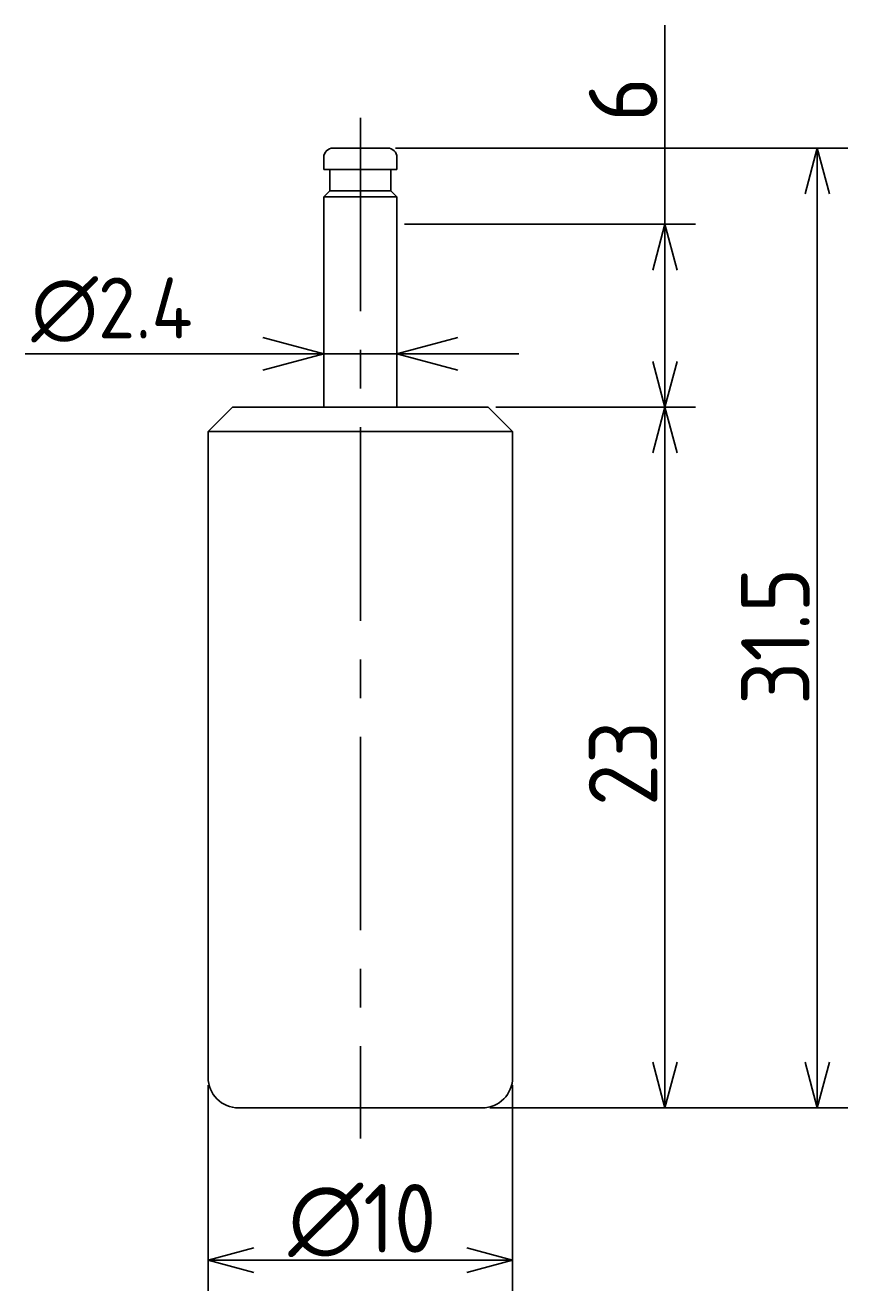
# Model space of a CAD drawing. Extents: x 67.2 to 94.2, y 156 to 197.5.
import ezdxf

# ---------------------------------------------------------------- set-up
doc = ezdxf.new("R2010")
doc.units = 0
doc.header["$LTSCALE"] = 0.2
doc.linetypes.add('CENTER', pattern=[50.8, 31.75, -6.35, 6.35, -6.35])
doc.layers.get('0').update_dxf_attribs({"linetype": 'CONTINUOUS'})
doc.layers.get('DEFPOINTS').update_dxf_attribs({"linetype": 'CONTINUOUS'})
for name, color, linetype in [('18-0-CON', 3, 'CONTINUOUS'), ('18-2-CEN', 1, 'CENTER'), ('35-0-CON', 7, 'CONTINUOUS')]:
    doc.layers.add(name, color=color, linetype=linetype)
doc.styles.add('DIMENSION', font='isocp.shx', dxfattribs={"bigfont": 'bigfont.shx'})
doc.dimstyles.get("Standard").update_dxf_attribs({"dimtxt": 0.18, "dimasz": 0.18, "dimexe": 0.18, "dimexo": 0.0625, "dimgap": 0.09, "dimtad": 0, "dimtih": 1, "dimtoh": 1, "dimzin": 0, "dimcen": 0.09, "dimazin": 3, "dimtfac": 1, "dimtofl": 0, "dimtmove": 0, "dimatfit": 3})

# ---------------------------------------------------------------- blocks, each defined once
blk = doc.blocks.new('_OPEN30')
at = {"color": 0, "linetype": 'BYBLOCK'}
for p, q in [((-1, 0.268), (0, 0)), ((0, 0), (-1, -0.268)), ((0, 0), (-1, 0))]:
    blk.add_line(p, q, dxfattribs=at)
blk = doc.blocks.new('*U98')
at = {"layer": '18-0-CON', "color": 161, "style": 'DIMENSION'}
blk.add_text('∅2.4', height=2, dxfattribs=at).set_placement((67.443, 187.254))
blk = doc.blocks.new('*D97')
at = {"layer": '18-0-CON', "color": 161}
for p, q in [((77.043, 185.5), (77.043, 188.754)), ((79.443, 185.5), (79.443, 188.754)), ((75.043, 186.754), (67.243, 186.754)), ((79.443, 186.754), (77.043, 186.754)), ((81.443, 186.754), (83.443, 186.754))]:
    blk.add_line(p, q, dxfattribs=at)
at = {"layer": 'DEFPOINTS', "color": 0}
for p in [(77.043, 186.754), (77.043, 185), (79.443, 185)]:
    blk.add_point(p, dxfattribs=at)
at = {"layer": '18-0-CON'}
blk.add_blockref('*U98', (0, 0), dxfattribs=at)
at = {"layer": '18-0-CON', "color": 161, "xscale": 2, "yscale": 2, "zscale": 2}
blk.add_blockref('_OPEN30', (77.043, 186.754), dxfattribs=at)
at = {"layer": '18-0-CON', "color": 161, "xscale": 2, "yscale": 2, "zscale": 2, "rotation": 180}
blk.add_blockref('_OPEN30', (79.443, 186.754), dxfattribs=at)
blk = doc.blocks.new('*U100')
at = {"layer": '18-0-CON', "color": 161, "style": 'DIMENSION'}
blk.add_text('∅10', height=2.25, dxfattribs=at).set_placement((75.879, 157.25))
blk = doc.blocks.new('*D99')
at = {"layer": '18-0-CON', "color": 161}
for p, q in [((73.243, 162.75), (73.243, 156)), ((83.243, 162.75), (83.243, 156)), ((74.743, 157), (81.743, 157))]:
    blk.add_line(p, q, dxfattribs=at)
at = {"layer": 'DEFPOINTS', "color": 0}
for p in [(73.243, 163), (83.243, 163), (83.243, 157)]:
    blk.add_point(p, dxfattribs=at)
at = {"layer": '18-0-CON'}
blk.add_blockref('*U100', (0, 0), dxfattribs=at)
at = {"layer": '18-0-CON', "color": 161, "xscale": 1.5, "yscale": 1.5, "zscale": 1.5, "rotation": 180}
blk.add_blockref('_OPEN30', (73.243, 157), dxfattribs=at)
at = {"layer": '18-0-CON', "color": 161, "xscale": 1.5, "yscale": 1.5, "zscale": 1.5}
blk.add_blockref('_OPEN30', (83.243, 157), dxfattribs=at)
blk = doc.blocks.new('*U102')
at = {"layer": '18-0-CON', "color": 161, "style": 'DIMENSION'}
blk.add_text('23', height=2.25, rotation=90, dxfattribs=at).set_placement((87.993, 171.907))
blk = doc.blocks.new('*D101')
at = {"layer": '18-0-CON', "color": 161}
for p, q in [((82.693, 185), (89.243, 185)), ((88.243, 163.5), (88.243, 183.5)), ((82.493, 162), (89.243, 162))]:
    blk.add_line(p, q, dxfattribs=at)
at = {"layer": 'DEFPOINTS', "color": 0}
for p in [(82.443, 185), (88.243, 185), (82.243, 162)]:
    blk.add_point(p, dxfattribs=at)
at = {"layer": '18-0-CON', "color": 161, "xscale": 1.5, "yscale": 1.5, "zscale": 1.5}
for p, rotation in [((88.243, 185), 90), ((88.243, 162), 270)]:
    blk.add_blockref('_OPEN30', p, dxfattribs=dict(at, rotation=rotation))
at = {"layer": '18-0-CON'}
blk.add_blockref('*U102', (0, 0), dxfattribs=at)
blk = doc.blocks.new('*U106')
at = {"layer": '18-0-CON', "color": 161, "style": 'DIMENSION'}
blk.add_text('31.5', height=2.25, rotation=90, dxfattribs=at).set_placement((92.993, 175.228))
blk = doc.blocks.new('*D105')
at = {"layer": '18-0-CON', "color": 161}
for p, q in [((79.393, 193.5), (94.243, 193.5)), ((93.243, 163.5), (93.243, 192)), ((82.493, 162), (94.243, 162))]:
    blk.add_line(p, q, dxfattribs=at)
at = {"layer": 'DEFPOINTS', "color": 0}
for p in [(79.143, 193.5), (93.243, 193.5), (82.243, 162)]:
    blk.add_point(p, dxfattribs=at)
at = {"layer": '18-0-CON', "color": 161, "xscale": 1.5, "yscale": 1.5, "zscale": 1.5}
for p, rotation in [((93.243, 193.5), 90), ((93.243, 162), 270)]:
    blk.add_blockref('_OPEN30', p, dxfattribs=dict(at, rotation=rotation))
at = {"layer": '18-0-CON'}
blk.add_blockref('*U106', (0, 0), dxfattribs=at)

msp = doc.modelspace()

# ---------------------------------------------------------------- linework, layer by layer
at = {"layer": '18-0-CON', "color": 161}
for p, q in [((88.243, 191), (88.243, 197.532)), ((79.693, 191), (89.243, 191)), ((88.243, 186.5), (88.243, 189.5)), ((82.693, 185), (89.243, 185))]:
    msp.add_line(p, q, dxfattribs=at)
at = {"layer": '18-2-CEN'}
msp.add_line((78.243, 194.5), (78.243, 161), dxfattribs=at)
at = {"layer": '35-0-CON'}
for p, q in [((77.043, 192.8), (77.043, 193.2)), ((77.343, 193.5), (79.143, 193.5)), ((79.443, 192.8), (79.443, 193.2)), ((77.043, 192.8), (79.443, 192.8)), ((77.243, 192.8), (77.243, 192.1)), ((79.243, 192.8), (79.243, 192.1)), ((77.043, 191.9), (77.243, 192.1)), ((77.043, 191.9), (79.443, 191.9)), ((77.043, 191.9), (77.043, 185)), ((77.243, 192.1), (79.243, 192.1)), ((79.443, 191.9), (79.243, 192.1)), ((79.443, 191.9), (79.443, 185)), ((74.043, 185), (73.243, 184.2)), ((82.443, 185), (74.043, 185)), ((82.443, 185), (83.243, 184.2)), ((73.243, 184.2), (73.243, 163)), ((73.243, 184.2), (83.243, 184.2)), ((83.243, 184.2), (83.243, 163)), ((74.243, 162), (82.243, 162))]:
    msp.add_line(p, q, dxfattribs=at)
for centre, radius, start, end in [((77.343, 193.2), 0.3, 90, 180), ((79.143, 193.2), 0.3, 0, 90), ((74.243, 163), 1, 180, 270), ((82.243, 163), 1, 270, 0)]:
    msp.add_arc(centre, radius, start, end, dxfattribs=at)

# ---------------------------------------------------------------- block references
at = {"layer": '18-0-CON', "color": 161, "xscale": 1.5, "yscale": 1.5, "zscale": 1.5}
for p, rotation in [((88.243, 191), 90), ((88.243, 185), 270)]:
    msp.add_blockref('_OPEN30', p, dxfattribs=dict(at, rotation=rotation))

# ---------------------------------------------------------------- texts
at = {"layer": '18-0-CON', "color": 161, "style": 'DIMENSION'}
msp.add_text('6', height=2.25, rotation=90, dxfattribs=at).set_placement((87.993, 194.365))

# ---------------------------------------------------------------- dimensions: what is measured, and where the dimension line sits
at = {"layer": '18-0-CON'}
for base, p2, picture, middle in [((93.243, 193.5), (79.143, 193.5), '*D105', (91.868, 177.75)), ((88.243, 185), (82.443, 185), '*D101', (86.867, 173.5))]:
    dim = msp.add_linear_dim(base=base, p1=(82.243, 162), p2=p2, angle=90, dimstyle='Standard', override={"dimscale": 0.5}, dxfattribs=at)
    dim.commit()
    dim.dimension.update_dxf_attribs({"geometry": picture, "text_midpoint": middle})
for base, p1, p2, override, picture, middle in [((77.043, 186.754), (79.443, 185), (77.043, 185), {"dimscale": 1, "dimtxt": 2, "dimasz": 2, "dimpost": '%%c<>'}, '*D97', (70.143, 188.254)), ((83.243, 157), (73.243, 163), (83.243, 163), {"dimscale": 0.5, "dimpost": '%%c<>'}, '*D99', (78.243, 158.375))]:
    dim = msp.add_linear_dim(base=base, p1=p1, p2=p2, dimstyle='Standard', override=override, dxfattribs=at)
    dim.commit()
    dim.dimension.update_dxf_attribs({"geometry": picture, "text_midpoint": middle})

doc.saveas('drawing.dxf')
